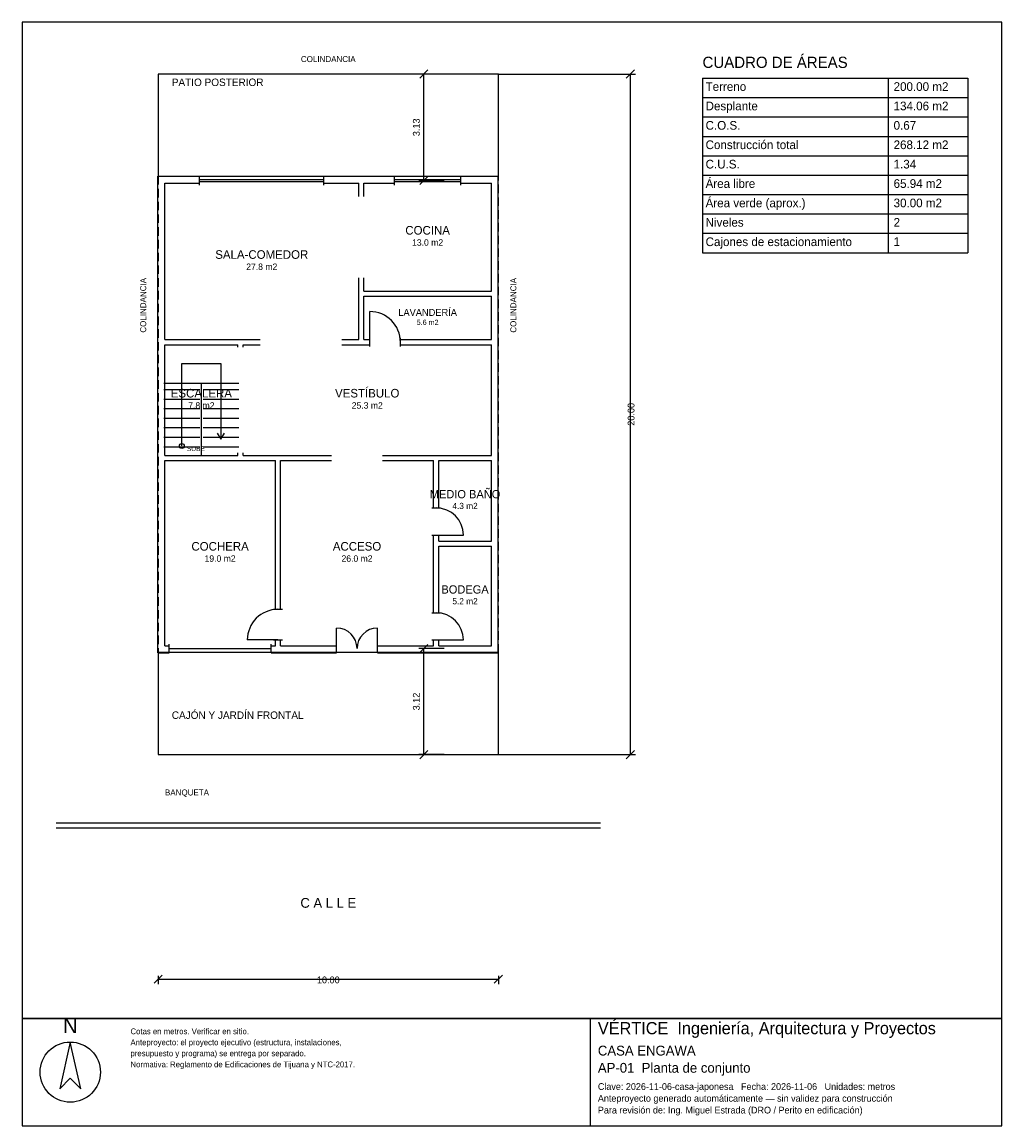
# Model space of a CAD drawing. Header units: metres. Extents: x -4 to 24.8, y -10.9 to 21.5.
import ezdxf
from ezdxf.enums import TextEntityAlignment as Align

# ---------------------------------------------------------------- set-up
doc = ezdxf.new("R2010")
doc.units = ezdxf.units.M
doc.header["$LTSCALE"] = 0.5
doc.linetypes.add('DASHED', pattern=[0.75, 0.5, -0.25])
for name, color, linetype in [('A-AREA', 252, 'CONTINUOUS'), ('A-ESCALERA', 6, 'CONTINUOUS'), ('A-EXTERIOR', 82, 'CONTINUOUS'), ('A-LIMITE', 1, 'DASHED'), ('A-MUROS', 7, 'CONTINUOUS'), ('A-PUERTAS', 2, 'CONTINUOUS'), ('A-TEXTO', 3, 'CONTINUOUS'), ('A-VANOS', 4, 'CONTINUOUS'), ('COTAS', 8, 'CONTINUOUS'), ('LAMINA', 9, 'CONTINUOUS')]:
    doc.layers.add(name, color=color, linetype=linetype)
doc.styles.get("Standard").update_dxf_attribs({"font": 'txt', "width": 0.9})

msp = doc.modelspace()

# ---------------------------------------------------------------- linework, layer by layer
at = {"layer": 'A-ESCALERA'}
for p, q in [((0.17, 10.92), (2.37, 10.92)), ((0.17, 10.73), (1.22, 10.73)), ((1.27, 8.77), (1.27, 10.92)), ((1.32, 10.73), (2.37, 10.73)), ((0.17, 10.45), (1.22, 10.45)), ((1.32, 10.45), (2.37, 10.45)), ((0.17, 10.17), (1.22, 10.17)), ((1.32, 10.17), (2.37, 10.17)), ((0.17, 9.89), (1.22, 9.89)), ((1.32, 9.89), (2.37, 9.89)), ((0.17, 9.61), (1.22, 9.61)), ((1.32, 9.61), (2.37, 9.61)), ((0.17, 9.33), (1.22, 9.33)), ((1.32, 9.33), (2.37, 9.33)), ((0.17, 9.05), (1.22, 9.05)), ((1.32, 9.05), (2.37, 9.05))]:
    msp.add_line(p, q, dxfattribs=at)
for points in [[(0.695, 9.07), (0.695, 11.495), (1.845, 11.495), (1.845, 9.27)], [(1.737, 9.45), (1.845, 9.27), (1.953, 9.45)]]:
    msp.add_lwpolyline(points, dxfattribs=at)
msp.add_circle((0.695, 9.07), 0.07, dxfattribs=at)
at = {"layer": 'A-EXTERIOR'}
for p, q in [((-3, -2), (13, -2)), ((-3, -2.15), (13, -2.15))]:
    msp.add_line(p, q, dxfattribs=at)
for points in [[(0, 17), (10, 17), (10, 20), (0, 20)], [(0, 0), (10, 0), (10, 3), (0, 3)]]:
    msp.add_lwpolyline(points, close=True, dxfattribs=at)
at = {"layer": 'A-LIMITE'}
msp.add_lwpolyline([(0, 0), (10, 0), (10, 20), (0, 20)], close=True, dxfattribs=at)
at = {"layer": 'A-MUROS'}
for p, q in [((-0.005, 16.995), (1.217, 16.995)), ((-0.005, 2.995), (-0.005, 16.995)), ((1.217, 16.74), (1.217, 17)), ((4.873, 16.74), (4.873, 17)), ((4.873, 16.995), (6.945, 16.995)), ((6.945, 16.74), (6.945, 17)), ((8.895, 16.74), (8.895, 17)), ((8.895, 16.995), (9.995, 16.995)), ((9.995, 2.995), (9.995, 16.995)), ((0.195, 16.795), (1.217, 16.795)), ((0.195, 12.195), (0.195, 16.795)), ((4.873, 16.795), (5.895, 16.795)), ((5.895, 16.407), (5.895, 16.795)), ((6.045, 16.795), (6.945, 16.795)), ((6.045, 16.407), (6.045, 16.795)), ((8.895, 16.795), (9.795, 16.795)), ((9.795, 13.62), (9.795, 16.795)), ((5.895, 12.195), (5.895, 14.008)), ((6.045, 13.62), (6.045, 14.008)), ((6.045, 13.62), (9.795, 13.62)), ((6.045, 13.47), (9.795, 13.47)), ((6.045, 12.195), (6.045, 13.47)), ((9.795, 12.195), (9.795, 13.47)), ((0.195, 12.195), (2.995, 12.195)), ((0.195, 12.045), (2.345, 12.045)), ((0.195, 8.795), (0.195, 12.045)), ((2.345, 11.97), (2.345, 12.045)), ((2.495, 12.045), (2.995, 12.045)), ((2.495, 11.97), (2.495, 12.045)), ((5.395, 12.195), (5.895, 12.195)), ((5.395, 12.045), (6.22, 12.045)), ((6.045, 12.195), (6.22, 12.195)), ((6.22, 11.99), (6.22, 12.25)), ((7.12, 11.99), (7.12, 12.25)), ((7.12, 12.195), (9.795, 12.195)), ((7.12, 12.045), (9.795, 12.045)), ((9.795, 8.795), (9.795, 12.045)), ((0.195, 8.795), (2.345, 8.795)), ((2.345, 8.795), (2.345, 8.87)), ((2.495, 8.795), (2.495, 8.87)), ((2.495, 8.795), (5.095, 8.795)), ((6.595, 8.795), (9.795, 8.795)), ((0.195, 8.645), (3.445, 8.645)), ((0.195, 3.195), (0.195, 8.645)), ((3.445, 4.27), (3.445, 8.645)), ((3.595, 8.645), (5.095, 8.645)), ((3.595, 4.27), (3.595, 8.645)), ((6.595, 8.645), (8.095, 8.645)), ((8.095, 7.25), (8.095, 8.645)), ((8.245, 8.645), (9.795, 8.645)), ((8.245, 7.25), (8.245, 8.645)), ((9.795, 6.275), (9.795, 8.645)), ((8.04, 7.25), (8.3, 7.25)), ((8.04, 6.45), (8.3, 6.45)), ((8.095, 4.17), (8.095, 6.45)), ((8.245, 6.275), (8.245, 6.45)), ((8.245, 6.275), (9.795, 6.275)), ((8.245, 6.125), (9.795, 6.125)), ((8.245, 4.17), (8.245, 6.125)), ((9.795, 3.195), (9.795, 6.125)), ((3.39, 4.27), (3.65, 4.27)), ((8.04, 4.17), (8.3, 4.17)), ((0.32, 2.99), (0.32, 3.25)), ((3.32, 2.99), (3.32, 3.25)), ((3.39, 3.37), (3.65, 3.37)), ((3.445, 3.195), (3.445, 3.37)), ((3.595, 3.195), (3.595, 3.37)), ((5.245, 2.99), (5.245, 3.25)), ((6.445, 2.99), (6.445, 3.25)), ((8.04, 3.37), (8.3, 3.37)), ((8.095, 3.195), (8.095, 3.37)), ((8.245, 3.195), (8.245, 3.37)), ((-0.005, 2.995), (0.32, 2.995)), ((0.195, 3.195), (0.32, 3.195)), ((3.32, 3.195), (3.445, 3.195)), ((3.32, 2.995), (5.245, 2.995)), ((3.595, 3.195), (5.245, 3.195)), ((6.445, 3.195), (8.095, 3.195)), ((6.445, 2.995), (9.995, 2.995)), ((8.245, 3.195), (9.795, 3.195))]:
    msp.add_line(p, q, dxfattribs=at)
at = {"layer": 'A-PUERTAS'}
for p, q in [((6.22, 12.12), (6.22, 13.02)), ((8.17, 6.45), (8.97, 6.45)), ((5.245, 3.12), (5.245, 3.72)), ((6.445, 3.12), (6.445, 3.72)), ((3.52, 3.37), (2.62, 3.37)), ((8.17, 3.37), (8.97, 3.37))]:
    msp.add_line(p, q, dxfattribs=at)
for centre, radius, start, end in [((6.22, 12.12), 0.9, 0, 90), ((8.17, 6.45), 0.8, 0, 90), ((3.52, 3.37), 0.9, 90, 180), ((8.17, 3.37), 0.8, 0, 90), ((5.245, 3.12), 0.6, 0, 90), ((6.445, 3.12), 0.6, 90, 180)]:
    msp.add_arc(centre, radius, start, end, dxfattribs=at)
at = {"layer": 'A-VANOS'}
for p, q in [((1.217, 16.9), (4.873, 16.9)), ((6.945, 16.9), (8.895, 16.9)), ((1.217, 16.84), (4.873, 16.84)), ((6.945, 16.84), (8.895, 16.84)), ((0.32, 3.12), (3.32, 3.12))]:
    msp.add_line(p, q, dxfattribs=at)
at = {"layer": 'COTAS'}
for p, q in [((7.6875, 19.88), (7.9275, 20.12)), ((13.76, 19.88), (14, 20.12)), ((8.4075, 20), (7.6575, 20)), ((7.8075, 16.87), (7.8075, 20)), ((10, 20), (14.03, 20)), ((13.88, 0), (13.88, 20)), ((16, 19.88), (23.8, 19.88)), ((16, 19.88), (16, 14.75)), ((21.46, 19.88), (21.46, 14.75)), ((23.8, 19.88), (23.8, 14.75)), ((16, 19.31), (23.8, 19.31)), ((16, 18.74), (23.8, 18.74)), ((16, 18.17), (23.8, 18.17)), ((16, 17.6), (23.8, 17.6)), ((8.4075, 16.87), (7.6575, 16.87)), ((7.6875, 16.75), (7.9275, 16.99)), ((16, 17.03), (23.8, 17.03)), ((16, 16.46), (23.8, 16.46)), ((16, 15.89), (23.8, 15.89)), ((16, 15.32), (23.8, 15.32)), ((16, 14.75), (23.8, 14.75)), ((8.4075, 3.12), (7.6575, 3.12)), ((7.6875, 3), (7.9275, 3.24)), ((7.8075, 0), (7.8075, 3.12)), ((8.4075, 0), (7.6575, 0)), ((7.6875, -0.12), (7.9275, 0.12)), ((10, 0), (14.03, 0)), ((13.76, -0.12), (14, 0.12)), ((-0.12, -6.72), (0.12, -6.48)), ((9.88, -6.72), (10.12, -6.48)), ((0, -6.5), (0, -6.75)), ((0, -6.6), (10, -6.6)), ((10, -6.5), (10, -6.75))]:
    msp.add_line(p, q, dxfattribs=at)
at = {"layer": 'LAMINA'}
msp.add_line((12.704, -10.9115), (12.704, -7.75), dxfattribs=at)
for points in [[(-4, -7.75), (24.8, -7.75), (24.8, 21.528), (-4, 21.528)], [(-4, -10.9115), (24.8, -10.9115), (24.8, -7.75), (-4, -7.75)], [(-2.5837, -8.4455), (-2.8935, -9.8176), (-2.5837, -9.5078), (-2.2738, -9.8176)]]:
    msp.add_lwpolyline(points, close=True, dxfattribs=at)
msp.add_circle((-2.5837, -9.3307), 0.8852, dxfattribs=at)

# ---------------------------------------------------------------- texts
at = {"layer": 'A-AREA'}
for s, height, p in [('13.0 m2', 0.189, (7.92, 14.9555)), ('27.8 m2', 0.189, (3.045, 14.243)), ('5.6 m2', 0.1527, (7.92, 12.6289)), ('7.8 m2', 0.189, (1.27, 10.168)), ('25.3 m2', 0.189, (6.145, 10.168)), ('4.3 m2', 0.1821, (9.02, 7.2171)), ('19.0 m2', 0.189, (1.82, 5.668)), ('26.0 m2', 0.189, (5.845, 5.668)), ('5.2 m2', 0.1821, (9.02, 4.4171))]:
    msp.add_text(s, height=height, dxfattribs=at).set_placement(p, align=Align.CENTER)
at = {"layer": 'A-ESCALERA'}
msp.add_text('SUBE', height=0.14, dxfattribs=at).set_placement((0.845, 8.92))
at = {"layer": 'A-TEXTO'}
for s, height, p in [('COLINDANCIA', 0.176, (5, 20.352)), ('COCINA', 0.252, (7.92, 15.2831)), ('SALA-COMEDOR', 0.252, (3.045, 14.5706)), ('LAVANDERÍA', 0.2036, (7.92, 12.8936)), ('ESCALERA', 0.252, (1.27, 10.4956)), ('VESTÍBULO', 0.252, (6.145, 10.4956)), ('MEDIO BAÑO', 0.2429, (9.02, 7.5329)), ('COCHERA', 0.252, (1.82, 5.9956)), ('ACCESO', 0.252, (5.845, 5.9956)), ('BODEGA', 0.2429, (9.02, 4.7329)), ('C A L L E', 0.286, (5, -4.5))]:
    msp.add_text(s, height=height, dxfattribs=at).set_placement(p, align=Align.CENTER)
for s, height, p in [('CUADRO DE ÁREAS', 0.33, (16, 20.18)), ('PATIO POSTERIOR', 0.22, (0.4, 19.648)), ('Terreno', 0.255, (16.09, 19.505)), ('200.00 m2', 0.255, (21.616, 19.505)), ('Desplante', 0.255, (16.09, 18.935)), ('134.06 m2', 0.255, (21.616, 18.935)), ('C.O.S.', 0.255, (16.09, 18.365)), ('0.67', 0.255, (21.616, 18.365)), ('Construcción total', 0.255, (16.09, 17.795)), ('268.12 m2', 0.255, (21.616, 17.795)), ('C.U.S.', 0.255, (16.09, 17.225)), ('1.34', 0.255, (21.616, 17.225)), ('Área libre', 0.255, (16.09, 16.655)), ('65.94 m2', 0.255, (21.616, 16.655)), ('Área verde (aprox.)', 0.255, (16.09, 16.085)), ('30.00 m2', 0.255, (21.616, 16.085)), ('Niveles', 0.255, (16.09, 15.515)), ('2', 0.255, (21.616, 15.515)), ('Cajones de estacionamiento', 0.255, (16.09, 14.945)), ('1', 0.255, (21.616, 14.945)), ('CAJÓN Y JARDÍN FRONTAL', 0.22, (0.4, 1.05)), ('BANQUETA', 0.176, (0.2, -1.2))]:
    msp.add_text(s, height=height, dxfattribs=at).set_placement(p)
for p in [(-0.352, 12.4), (10.528, 12.4)]:
    msp.add_text('COLINDANCIA', height=0.176, rotation=90, dxfattribs=at).set_placement(p)
at = {"layer": 'COTAS'}
for s, p in [('3.13', (7.6875, 18.435)), ('20.00', (14, 10)), ('3.12', (7.6875, 1.56))]:
    msp.add_text(s, height=0.2, rotation=90, dxfattribs=at).set_placement(p, align=Align.CENTER)
msp.add_text('10.00', height=0.2, dxfattribs=at).set_placement((5, -6.72), align=Align.CENTER)
at = {"layer": 'LAMINA'}
msp.add_text('N', height=0.4426, dxfattribs=at).set_placement((-2.5837, -8.18), align=Align.CENTER)
for s, height, p in [('VÉRTICE  Ingeniería, Arquitectura y Proyectos', 0.3574, (12.9239, -8.2173)), ('Cotas en metros. Verificar en sitio.', 0.1704, (-0.8133, -8.2173)), ('Anteproyecto: el proyecto ejecutivo (estructura, instalaciones,', 0.1704, (-0.8133, -8.5412)), ('presupuesto y programa) se entrega por separado.', 0.1704, (-0.8133, -8.865)), ('CASA ENGAWA', 0.2887, (12.9239, -8.8428)), ('Normativa: Reglamento de Edificaciones de Tijuana y NTC-2017.', 0.1704, (-0.8133, -9.1889)), ('AP-01  Planta de conjunto', 0.2887, (12.9239, -9.3479)), ('Clave: 2026-11-06-casa-japonesa   Fecha: 2026-11-06   Unidades: metros', 0.1979, (12.9239, -9.8531)), ('Anteproyecto generado automáticamente — sin validez para construcción', 0.1979, (12.9239, -10.1994)), ('Para revisión de: Ing. Miguel Estrada (DRO / Perito en edificación)', 0.1979, (12.9239, -10.5458))]:
    msp.add_text(s, height=height, dxfattribs=at).set_placement(p)

doc.saveas('drawing.dxf')
